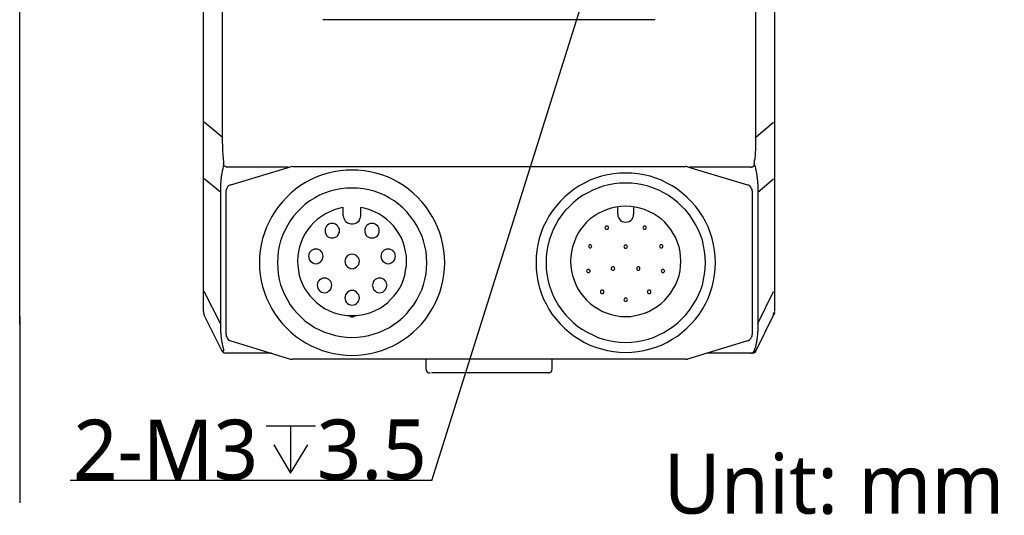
# Model space of a CAD drawing. Extents: x 1 to 383, y 56 to 366.
# Tile 26 of 28: x 318 to 383, y 280 to 313. Entities that reach past the tile are written whole.
import ezdxf

# ---------------------------------------------------------------- set-up
doc = ezdxf.new("R2010")
doc.units = 0
doc.header["$MEASUREMENT"] = 0
doc.layers.get('0').update_dxf_attribs({"linetype": 'CONTINUOUS'})
doc.styles.get("Standard").update_dxf_attribs({"font": 'Roboto-Regular.ttf'})

msp = doc.modelspace()

# ---------------------------------------------------------------- linework, layer by layer
at = {"color": 7, "linetype": 'Continuous'}
for p, q in [((331.42277, 340.41217), (331.42277, 304.94224)), ((366.54462, 304.94224), (366.54462, 340.41217)), ((318.09422, 292.61683), (318.09422, 339.34485)), ((330.19621, 293.48055), (330.19621, 337.97761)), ((367.79475, 293.48055), (367.79475, 337.79438)), ((359.91651, 312.6777), (338.05086, 312.6777)), ((331.42276, 304.94224), (330.24339, 305.93276)), ((366.54461, 304.94224), (367.72399, 305.93276)), ((335.78646, 302.96121), (331.75299, 302.96121)), ((331.98886, 301.80561), (335.92798, 302.98479)), ((336.04592, 303.00838), (361.94504, 303.00838)), ((362.06298, 302.98479), (366.0021, 301.80561)), ((366.21439, 302.96121), (362.18092, 302.96121)), ((331.30482, 301.33393), (330.24339, 302.20653)), ((366.68614, 301.33393), (367.72399, 302.20653)), ((331.68223, 291.94761), (331.68223, 301.40468)), ((366.30873, 301.40468), (366.30873, 291.94761)), ((331.30484, 301.33393), (331.30484, 292.6787)), ((366.68615, 301.33393), (366.68615, 292.6787)), ((339.39535, 299.77741), (339.39535, 300.31983)), ((340.55115, 299.77741), (340.55115, 300.31983)), ((357.46341, 299.87174), (357.46341, 300.367)), ((358.50127, 300.367), (358.50127, 299.87174)), ((337.90934, 295.60309), (337.95651, 295.62667)), ((341.98998, 295.62667), (342.03716, 295.60309)), ((331.30482, 292.6787), (330.24339, 294.77766)), ((366.68614, 292.6787), (367.72399, 294.77766)), ((330.19621, 293.48055), (330.19621, 293.4098)), ((330.19621, 293.43338), (330.19621, 293.38622)), ((330.19621, 293.4098), (330.19621, 293.38622)), ((330.19621, 293.4098), (330.19621, 293.36263)), ((330.19621, 293.4098), (330.19621, 293.36263)), ((330.19621, 293.36263), (330.2198, 293.31546)), ((330.19621, 293.36263), (330.2198, 293.33905)), ((330.2198, 293.29188), (330.24339, 293.24471)), ((330.21981, 293.33905), (330.21981, 293.31546)), ((330.21981, 293.31546), (330.21981, 293.29188)), ((330.21981, 293.31546), (330.21981, 293.29188)), ((330.21981, 293.31546), (330.21981, 293.29188)), ((330.24338, 293.24471), (330.24338, 293.22113)), ((331.42276, 290.86276), (330.24339, 293.22113)), ((366.54461, 290.86276), (367.72399, 293.22113)), ((367.74758, 293.29188), (367.77116, 293.31546)), ((331.98886, 291.54669), (335.92798, 290.34391)), ((366.0021, 291.54669), (362.06298, 290.34391)), ((334.67784, 290.72126), (331.65864, 290.72126)), ((366.30874, 290.72126), (363.31312, 290.72126)), ((361.94504, 290.34392), (336.04592, 290.34392)), ((344.84406, 289.68357), (344.84406, 290.34391)), ((353.1469, 289.68357), (353.1469, 290.34391)), ((352.88743, 289.42415), (345.20318, 289.42415)), ((334.32077, 285.93947), (337.56049, 285.93947)), ((335.9288, 285.93947), (335.9288, 282.8199))]:
    msp.add_line(p, q, dxfattribs=at)
at = {"color": 251, "linetype": 'Continuous'}
for p, q in [((356.03879, 316.81789), (345.20319, 282.33598)), ((318.09422, 293.14708), (318.09422, 280.86855)), ((345.20318, 282.35261), (321.42261, 282.35261))]:
    msp.add_line(p, q, dxfattribs=at)
at = {"color": 7, "linetype": 'Continuous'}
for points in [[(331.42276, 304.94224), (331.42276, 304.82432), (331.42276, 304.70641), (331.42276, 304.58849), (331.44635, 304.44698), (331.44635, 304.44698), (331.44635, 304.35265), (331.44635, 304.32907), (331.44635, 304.23473), (331.44635, 304.21115), (331.44635, 304.11681), (331.44635, 304.09323), (331.44635, 303.99889), (331.44635, 303.97531), (331.46994, 303.85739), (331.46994, 303.83381), (331.46994, 303.73947), (331.46994, 303.71589), (331.49353, 303.62155), (331.49353, 303.59797), (331.49353, 303.50364), (331.49353, 303.48005), (331.51711, 303.36213), (331.51711, 303.36213), (331.51711, 303.24421), (331.51711, 303.24421)], [(366.45026, 303.24421), (366.47385, 303.33855), (366.47385, 303.36213), (366.47385, 303.45647), (366.49744, 303.48005), (366.49744, 303.57439), (366.49744, 303.59797), (366.52102, 303.69231), (366.52102, 303.71589), (366.52102, 303.81022), (366.52102, 303.83381), (366.52102, 303.95173), (366.52102, 303.97531), (366.54461, 304.06964), (366.54461, 304.09323), (366.54461, 304.18756), (366.54461, 304.21115), (366.54461, 304.30548), (366.54461, 304.32907), (366.54461, 304.44698), (366.54461, 304.44698), (366.54461, 304.58849), (366.54461, 304.58849), (366.54461, 304.70641), (366.54461, 304.82432), (366.54461, 304.94224)], [(331.51711, 303.10271), (331.51711, 303.05554), (331.49353, 302.98479), (331.46994, 302.91404), (331.46994, 302.86687), (331.44635, 302.79612), (331.42276, 302.72537), (331.42276, 302.6782), (331.39917, 302.60745), (331.39917, 302.5367), (331.37559, 302.48953), (331.37559, 302.41878), (331.352, 302.34803), (331.352, 302.30087), (331.352, 302.23011), (331.32841, 302.15936), (331.32841, 302.1122), (331.32841, 302.04144), (331.32841, 301.97069), (331.30482, 301.92353), (331.30482, 301.85277), (331.30482, 301.78202), (331.30482, 301.73486), (331.30482, 301.6641), (331.30482, 301.59335), (331.30482, 301.5226), (331.30482, 301.47543), (331.30482, 301.40468), (331.30482, 301.33393)], [(331.51711, 303.10271), (331.51711, 303.10271), (331.51711, 303.1263), (331.51711, 303.1263), (331.5407, 303.14988), (331.5407, 303.14988), (331.5407, 303.14988), (331.5407, 303.17346), (331.5407, 303.17346), (331.5407, 303.17346), (331.5407, 303.19705), (331.5407, 303.19705), (331.5407, 303.22063), (331.51711, 303.22063), (331.51711, 303.24421)], [(331.75299, 302.96121), (331.75299, 302.96121), (331.7294, 302.96121), (331.7294, 302.96121), (331.70581, 302.96121), (331.70581, 302.96121), (331.70581, 302.96121), (331.68223, 302.98479), (331.65864, 302.98479), (331.65864, 302.98479), (331.63505, 302.98479), (331.63505, 303.00838), (331.61146, 303.00838), (331.61146, 303.00838), (331.58788, 303.03196), (331.58788, 303.03196), (331.56429, 303.05554), (331.56429, 303.05554), (331.5407, 303.07913), (331.5407, 303.07913), (331.5407, 303.07913), (331.5407, 303.10271), (331.51711, 303.10271), (331.51711, 303.10271)], [(333.87587, 296.68794), (333.87587, 296.28701), (333.92304, 295.88609), (333.9938, 295.48517), (334.08815, 295.10783), (334.20609, 294.73049), (334.34762, 294.35315), (334.51273, 293.99939), (334.70143, 293.64564), (334.91372, 293.29188), (335.12601, 292.98529), (335.38547, 292.65512), (335.66852, 292.37212), (335.95157, 292.11269), (336.25821, 291.85327), (336.58843, 291.61744), (336.91866, 291.40518), (337.27247, 291.21651), (337.64987, 291.05143), (338.00369, 290.90992), (338.40467, 290.79201), (338.78208, 290.69767), (339.18306, 290.6505), (339.58405, 290.60334), (339.96145, 290.57975), (340.36244, 290.60334), (340.76343, 290.6505), (341.16442, 290.69767), (341.54182, 290.79201), (341.94281, 290.90992), (342.29662, 291.05143), (342.67402, 291.21651), (343.02783, 291.40518), (343.35806, 291.61744), (343.68828, 291.85327), (343.99492, 292.11269), (344.27797, 292.37212), (344.56102, 292.65512), (344.82049, 292.98529), (345.03277, 293.29188), (345.24506, 293.64564), (345.43376, 293.99939), (345.59888, 294.35315), (345.7404, 294.73049), (345.85834, 295.10783), (345.95269, 295.48517), (346.02345, 295.88609), (346.04704, 296.28701), (346.07063, 296.68794), (346.04704, 297.08886), (346.02345, 297.48978), (345.95269, 297.86712), (345.85834, 298.26805), (345.7404, 298.64539), (345.59888, 299.02273), (345.43376, 299.37648), (345.24506, 299.73024), (345.03277, 300.08399), (344.82049, 300.39058), (344.56102, 300.69717), (344.27797, 301.00376), (343.99492, 301.26318), (343.68828, 301.5226), (343.35806, 301.75844), (343.02783, 301.97069), (342.67402, 302.15936), (342.29662, 302.32445), (341.94281, 302.46595), (341.54182, 302.58387), (341.16442, 302.65462), (340.76343, 302.72537), (340.36244, 302.77254), (339.96145, 302.77254), (339.58405, 302.77254), (339.18306, 302.72537), (338.78208, 302.65462), (338.40467, 302.58387), (338.00369, 302.46595), (337.64987, 302.32445), (337.27247, 302.15936), (336.91866, 301.97069), (336.58843, 301.75844), (336.25821, 301.5226), (335.95157, 301.26318), (335.66852, 301.00376), (335.38547, 300.69717), (335.12601, 300.39058), (334.91372, 300.08399), (334.70143, 299.73024), (334.51273, 299.37648), (334.34762, 299.02273), (334.20609, 298.64539), (334.08815, 298.26805), (333.9938, 297.86712), (333.92304, 297.48978), (333.87587, 297.08886), (333.87587, 296.68794)], [(336.04592, 303.00838), (335.99875, 303.00838), (335.92798, 302.98479)], [(362.06298, 302.98479), (361.99222, 303.00838), (361.94504, 303.00838)], [(366.21439, 302.96121), (366.23797, 302.96121), (366.23797, 302.96121), (366.26156, 302.96121), (366.26156, 302.96121), (366.28515, 302.96121), (366.28515, 302.96121), (366.30874, 302.98479), (366.30874, 302.98479), (366.33232, 302.98479), (366.35591, 302.98479), (366.35591, 303.00838), (366.3795, 303.00838), (366.3795, 303.00838), (366.40309, 303.03196), (366.40309, 303.03196), (366.42667, 303.05554), (366.42667, 303.05554), (366.42667, 303.07913), (366.45026, 303.07913), (366.45026, 303.07913), (366.45026, 303.10271), (366.45026, 303.10271), (366.47385, 303.10271)], [(366.45026, 303.24421), (366.45026, 303.22063), (366.45026, 303.22063), (366.45026, 303.19705), (366.45026, 303.19705), (366.45026, 303.17346), (366.45026, 303.17346), (366.45026, 303.17346), (366.45026, 303.14988), (366.45026, 303.14988), (366.45026, 303.14988), (366.45026, 303.1263), (366.45026, 303.1263), (366.45026, 303.10271), (366.47385, 303.10271)], [(366.47385, 303.10271), (366.47385, 303.05554), (366.49744, 302.98479), (366.52102, 302.91404), (366.52102, 302.86687), (366.54461, 302.79612), (366.54461, 302.72537), (366.5682, 302.6782), (366.59179, 302.60745), (366.59179, 302.5367), (366.61537, 302.48953), (366.61537, 302.41878), (366.61537, 302.34803), (366.63896, 302.30087), (366.63896, 302.23011), (366.63896, 302.15936), (366.66255, 302.1122), (366.66255, 302.04144), (366.66255, 301.97069), (366.66255, 301.92353), (366.68614, 301.85277), (366.68614, 301.78202), (366.68614, 301.73486), (366.68614, 301.6641), (366.68614, 301.59335), (366.68614, 301.5226), (366.68614, 301.47543), (366.68614, 301.40468), (366.68614, 301.33393)], [(352.08545, 296.68794), (352.08545, 296.28701), (352.13262, 295.88609), (352.20339, 295.48517), (352.29774, 295.08424), (352.41567, 294.7069), (352.5572, 294.32957), (352.7459, 293.97581), (352.9346, 293.62205), (353.14689, 293.2683), (353.40635, 292.96171), (353.66581, 292.65512), (353.94886, 292.37212), (354.2555, 292.11269), (354.58573, 291.85327), (354.91595, 291.64102), (355.26977, 291.42877), (355.62358, 291.26368), (356.00098, 291.12218), (356.40197, 291.00426), (356.77937, 290.90992), (357.18036, 290.83917), (357.58135, 290.79201), (357.98233, 290.76842), (358.38332, 290.79201), (358.78431, 290.83917), (359.1853, 290.90992), (359.58629, 291.00426), (359.96369, 291.12218), (360.34109, 291.26368), (360.6949, 291.42877), (361.04871, 291.64102), (361.40253, 291.85327), (361.70917, 292.11269), (362.0158, 292.37212), (362.29885, 292.65512), (362.5819, 292.96171), (362.81778, 293.2683), (363.03007, 293.62205), (363.24236, 293.97581), (363.40747, 294.32957), (363.54899, 294.7069), (363.66693, 295.08424), (363.76128, 295.48517), (363.83204, 295.88609), (363.87922, 296.28701), (363.90281, 296.68794), (363.87922, 297.08886), (363.83204, 297.48978), (363.76128, 297.89071), (363.66693, 298.26805), (363.54899, 298.66897), (363.40747, 299.04631), (363.24236, 299.40007), (363.03007, 299.75382), (362.81778, 300.08399), (362.5819, 300.41417), (362.29885, 300.72076), (362.0158, 301.00376), (361.70917, 301.26318), (361.40253, 301.5226), (361.04871, 301.73486), (360.6949, 301.92353), (360.34109, 302.1122), (359.96369, 302.2537), (359.58629, 302.37162), (359.1853, 302.46595), (358.78431, 302.5367), (358.38332, 302.58387), (357.98233, 302.58387), (357.58135, 302.58387), (357.18036, 302.5367), (356.77937, 302.46595), (356.40197, 302.37162), (356.00098, 302.2537), (355.62358, 302.1122), (355.26977, 301.92353), (354.91595, 301.73486), (354.58573, 301.5226), (354.2555, 301.26318), (353.94886, 301.00376), (353.66581, 300.72076), (353.40635, 300.41417), (353.14689, 300.08399), (352.9346, 299.75382), (352.7459, 299.40007), (352.5572, 299.04631), (352.41567, 298.66897), (352.29774, 298.26805), (352.20339, 297.89071), (352.13262, 297.48978), (352.08545, 297.08886), (352.08545, 296.68794)], [(331.98886, 301.80561), (331.9181, 301.78202), (331.82375, 301.73486), (331.77658, 301.6641), (331.7294, 301.56977), (331.68223, 301.49902), (331.68223, 301.40468)], [(335.05524, 296.68794), (335.07883, 296.3106), (335.10242, 295.95684), (335.17318, 295.5795), (335.26753, 295.22575), (335.38547, 294.89557), (335.55058, 294.54182), (335.7157, 294.23523), (335.9044, 293.90506), (336.11668, 293.62205), (336.37615, 293.33905), (336.63561, 293.07963), (336.89507, 292.84379), (337.20171, 292.63154), (337.50835, 292.41928), (337.83857, 292.2542), (338.1688, 292.11269), (338.52261, 291.99478), (338.87643, 291.90044), (339.23024, 291.82969), (339.60764, 291.78252), (339.96145, 291.75894), (340.33885, 291.78252), (340.71625, 291.82969), (341.07007, 291.90044), (341.42388, 291.99478), (341.77769, 292.11269), (342.10792, 292.2542), (342.43814, 292.41928), (342.74478, 292.63154), (343.02783, 292.84379), (343.31088, 293.07963), (343.57035, 293.33905), (343.80622, 293.62205), (344.0421, 293.90506), (344.2308, 294.23523), (344.39591, 294.54182), (344.56102, 294.89557), (344.67896, 295.22575), (344.77331, 295.5795), (344.84407, 295.95684), (344.86766, 296.3106), (344.89125, 296.68794), (344.86766, 297.04169), (344.84407, 297.41903), (344.77331, 297.77279), (344.67896, 298.12655), (344.56102, 298.4803), (344.39591, 298.81047), (344.2308, 299.14065), (344.0421, 299.44723), (343.80622, 299.75382), (343.57035, 300.03683), (343.31088, 300.29625), (343.02783, 300.53209), (342.74478, 300.74434), (342.43814, 300.93301), (342.10792, 301.12168), (341.77769, 301.26318), (341.42388, 301.3811), (341.07007, 301.47543), (340.71625, 301.54619), (340.33885, 301.59335), (339.96145, 301.59335), (339.60764, 301.59335), (339.23024, 301.54619), (338.87643, 301.47543), (338.52261, 301.3811), (338.1688, 301.26318), (337.83857, 301.12168), (337.50835, 300.93301), (337.20171, 300.74434), (336.89507, 300.53209), (336.63561, 300.29625), (336.37615, 300.03683), (336.11668, 299.75382), (335.9044, 299.44723), (335.7157, 299.14065), (335.55058, 298.81047), (335.38547, 298.4803), (335.26753, 298.12655), (335.17318, 297.77279), (335.10242, 297.41903), (335.07883, 297.04169), (335.05524, 296.68794)], [(352.7459, 296.68794), (352.7459, 296.3106), (352.79308, 295.93326), (352.86384, 295.5795), (352.95819, 295.20216), (353.07613, 294.84841), (353.21765, 294.49465), (353.38276, 294.16448), (353.57146, 293.85789), (353.78375, 293.5513), (354.01963, 293.24471), (354.27909, 292.98529), (354.53855, 292.72587), (354.84519, 292.49003), (355.15183, 292.27778), (355.48205, 292.08911), (355.81228, 291.92402), (356.14251, 291.75894), (356.49632, 291.64102), (356.87372, 291.57027), (357.22753, 291.49952), (357.60493, 291.45235), (357.98233, 291.42877), (358.35974, 291.45235), (358.73714, 291.49952), (359.09095, 291.57027), (359.46835, 291.64102), (359.82216, 291.75894), (360.17598, 291.92402), (360.5062, 292.08911), (360.81284, 292.27778), (361.11948, 292.49003), (361.42612, 292.72587), (361.68558, 292.98529), (361.94504, 293.24471), (362.18092, 293.5513), (362.3932, 293.85789), (362.5819, 294.16448), (362.74702, 294.49465), (362.91213, 294.84841), (363.03007, 295.20216), (363.10083, 295.5795), (363.17159, 295.93326), (363.21877, 296.3106), (363.24236, 296.68794), (363.21877, 297.06528), (363.17159, 297.44262), (363.10083, 297.79637), (363.03007, 298.17371), (362.91213, 298.52747), (362.74702, 298.85764), (362.5819, 299.18781), (362.3932, 299.51799), (362.18092, 299.82457), (361.94504, 300.13116), (361.68558, 300.39058), (361.42612, 300.65), (361.11948, 300.88584), (360.81284, 301.09809), (360.5062, 301.28676), (360.17598, 301.45185), (359.82216, 301.59335), (359.46835, 301.71127), (359.09095, 301.80561), (358.73714, 301.87636), (358.35974, 301.92353), (357.98233, 301.92353), (357.60493, 301.92353), (357.22753, 301.87636), (356.87372, 301.80561), (356.49632, 301.71127), (356.14251, 301.59335), (355.81228, 301.45185), (355.48205, 301.28676), (355.15183, 301.09809), (354.84519, 300.88584), (354.53855, 300.65), (354.27909, 300.39058), (354.01963, 300.13116), (353.78375, 299.82457), (353.57146, 299.51799), (353.38276, 299.18781), (353.21765, 298.85764), (353.07613, 298.52747), (352.95819, 298.17371), (352.86384, 297.79637), (352.79308, 297.44262), (352.7459, 297.06528), (352.7459, 296.68794)], [(366.30874, 301.40468), (366.30874, 301.49902), (366.26156, 301.56977), (366.21439, 301.6641), (366.16721, 301.73486), (366.07286, 301.78202), (366.0021, 301.80561)], [(339.39535, 300.31983), (339.08871, 300.24908), (338.80566, 300.15475), (338.49903, 300.03683), (338.21597, 299.89532), (337.95651, 299.73024), (337.69705, 299.54157), (337.46117, 299.32932), (337.24889, 299.11706), (337.06018, 298.85764), (336.89507, 298.59822), (336.72996, 298.31522), (336.61202, 298.03221), (336.51767, 297.72562), (336.44691, 297.41903), (336.39973, 297.11244), (336.37615, 296.80586), (336.39973, 296.49927), (336.44691, 296.1691), (336.49408, 295.86251), (336.58843, 295.5795), (336.70637, 295.27291), (336.8479, 294.98991), (337.0366, 294.73049), (337.2253, 294.47107), (337.43759, 294.25881), (337.64987, 294.04656), (337.90934, 293.83431), (338.1688, 293.66922), (338.45185, 293.52772), (338.7349, 293.4098), (339.04154, 293.31546), (339.34818, 293.24471), (339.65481, 293.19755), (339.96145, 293.19755), (340.29168, 293.19755), (340.59832, 293.24471), (340.90495, 293.31546), (341.21159, 293.4098), (341.49464, 293.52772), (341.77769, 293.66922), (342.03716, 293.83431), (342.29662, 294.04656), (342.50891, 294.25881), (342.72119, 294.47107), (342.9099, 294.73049), (343.0986, 294.98991), (343.24012, 295.27291), (343.35806, 295.5795), (343.45241, 295.86251), (343.49958, 296.1691), (343.54676, 296.49927), (343.54676, 296.80586), (343.54676, 297.11244), (343.49958, 297.41903), (343.42882, 297.72562), (343.33447, 298.03221), (343.21653, 298.31522), (343.05142, 298.59822), (342.88631, 298.85764), (342.69761, 299.11706), (342.48532, 299.32932), (342.24944, 299.54157), (341.98998, 299.73024), (341.73052, 299.89532), (341.44747, 300.03683), (341.14083, 300.15475), (340.85778, 300.24908), (340.55114, 300.31983)], [(354.34985, 296.78227), (354.37344, 296.4521), (354.42062, 296.14551), (354.49138, 295.83892), (354.58573, 295.53234), (354.70367, 295.24933), (354.84519, 294.96633), (355.0103, 294.7069), (355.199, 294.44748), (355.41129, 294.21165), (355.64717, 293.99939), (355.90663, 293.81072), (356.16609, 293.64564), (356.44914, 293.48055), (356.75578, 293.36263), (357.03883, 293.2683), (357.34547, 293.19755), (357.6757, 293.15038), (357.98233, 293.15038), (358.31256, 293.15038), (358.6192, 293.19755), (358.92584, 293.2683), (359.23247, 293.36263), (359.51552, 293.48055), (359.79858, 293.64564), (360.05804, 293.81072), (360.3175, 293.99939), (360.55338, 294.21165), (360.76566, 294.44748), (360.95436, 294.7069), (361.11948, 294.96633), (361.28459, 295.24933), (361.40253, 295.53234), (361.49688, 295.83892), (361.56764, 296.14551), (361.59123, 296.4521), (361.61482, 296.78227), (361.59123, 297.08886), (361.56764, 297.39545), (361.49688, 297.72562), (361.40253, 298.00863), (361.28459, 298.31522), (361.11948, 298.59822), (360.95436, 298.85764), (360.76566, 299.11706), (360.55338, 299.3529), (360.3175, 299.56515), (360.05804, 299.75382), (359.79858, 299.91891), (359.51552, 300.06041), (359.23247, 300.17833), (358.92584, 300.27266), (358.6192, 300.34342), (358.31256, 300.39058), (357.98233, 300.41417), (357.6757, 300.39058), (357.34547, 300.34342), (357.03883, 300.27266), (356.75578, 300.17833), (356.44914, 300.06041), (356.16609, 299.91891), (355.90663, 299.75382), (355.64717, 299.56515), (355.41129, 299.3529), (355.199, 299.11706), (355.0103, 298.85764), (354.84519, 298.59822), (354.70367, 298.31522), (354.58573, 298.00863), (354.49138, 297.72562), (354.42062, 297.39545), (354.37344, 297.08886), (354.34985, 296.78227)], [(339.39535, 299.77741), (339.41894, 299.65949), (339.44253, 299.56515), (339.51329, 299.44723), (339.58405, 299.37648), (339.6784, 299.30573), (339.79634, 299.25856), (339.91428, 299.23498), (340.03222, 299.23498), (340.15015, 299.25856), (340.26809, 299.30573), (340.36244, 299.37648), (340.4332, 299.44723), (340.48038, 299.56515), (340.52755, 299.65949), (340.55114, 299.77741)], [(357.46341, 299.87174), (357.46341, 299.75382), (357.51058, 299.65949), (357.58135, 299.54157), (357.65211, 299.47082), (357.74646, 299.40007), (357.8644, 299.37648), (357.98233, 299.3529), (358.10027, 299.37648), (358.21821, 299.40007), (358.31256, 299.47082), (358.40691, 299.54157), (358.45409, 299.65949), (358.50126, 299.75382), (358.50126, 299.87174)], [(338.19239, 298.78689), (338.19239, 298.69255), (338.23956, 298.57464), (338.28674, 298.4803), (338.3575, 298.40955), (338.45185, 298.36238), (338.5462, 298.31522), (338.66414, 298.31522), (338.75849, 298.31522), (338.87643, 298.36238), (338.97078, 298.40955), (339.04154, 298.4803), (339.08871, 298.57464), (339.13589, 298.69255), (339.13589, 298.78689), (339.13589, 298.90481), (339.08871, 298.99914), (339.04154, 299.09348), (338.97078, 299.16423), (338.87643, 299.2114), (338.75849, 299.25856), (338.66414, 299.25856), (338.5462, 299.25856), (338.45185, 299.2114), (338.3575, 299.16423), (338.28674, 299.09348), (338.23956, 298.99914), (338.19239, 298.90481), (338.19239, 298.78689)], [(340.8106, 298.78689), (340.8106, 298.69255), (340.85778, 298.57464), (340.90495, 298.4803), (340.97572, 298.40955), (341.07007, 298.36238), (341.16442, 298.31522), (341.28235, 298.31522), (341.40029, 298.31522), (341.49464, 298.36238), (341.58899, 298.40955), (341.65976, 298.4803), (341.70693, 298.57464), (341.75411, 298.69255), (341.75411, 298.78689), (341.75411, 298.90481), (341.70693, 298.99914), (341.65976, 299.09348), (341.58899, 299.16423), (341.49464, 299.2114), (341.40029, 299.25856), (341.28235, 299.25856), (341.16442, 299.25856), (341.07007, 299.2114), (340.97572, 299.16423), (340.90495, 299.09348), (340.85778, 298.99914), (340.8106, 298.90481), (340.8106, 298.78689)], [(356.61426, 298.97556), (356.63784, 298.95198), (356.66143, 298.90481), (356.68502, 298.88122), (356.73219, 298.88122), (356.77937, 298.88122), (356.82654, 298.90481), (356.85013, 298.95198), (356.85013, 298.97556), (356.85013, 299.02273), (356.82654, 299.06989), (356.77937, 299.09348), (356.73219, 299.09348), (356.68502, 299.09348), (356.66143, 299.06989), (356.63784, 299.02273), (356.61426, 298.97556)], [(359.11454, 298.97556), (359.13812, 298.95198), (359.16171, 298.90481), (359.1853, 298.88122), (359.23247, 298.88122), (359.27965, 298.88122), (359.30324, 298.90481), (359.32682, 298.95198), (359.35041, 298.97556), (359.32682, 299.02273), (359.30324, 299.06989), (359.27965, 299.09348), (359.23247, 299.09348), (359.1853, 299.09348), (359.16171, 299.06989), (359.13812, 299.02273), (359.11454, 298.97556)], [(337.10736, 297.11244), (337.13095, 296.99453), (337.15454, 296.90019), (337.2253, 296.80586), (337.29606, 296.73511), (337.39041, 296.66435), (337.48476, 296.64077), (337.6027, 296.61719), (337.69705, 296.64077), (337.7914, 296.66435), (337.88575, 296.73511), (337.95651, 296.80586), (338.02727, 296.90019), (338.05086, 296.99453), (338.07445, 297.11244), (338.05086, 297.20678), (338.02727, 297.3247), (337.95651, 297.39545), (337.88575, 297.48978), (337.7914, 297.53695), (337.69705, 297.58412), (337.6027, 297.58412), (337.48476, 297.58412), (337.39041, 297.53695), (337.29606, 297.48978), (337.2253, 297.39545), (337.15454, 297.3247), (337.13095, 297.20678), (337.10736, 297.11244)], [(341.87204, 297.11244), (341.89563, 296.99453), (341.91922, 296.90019), (341.96639, 296.80586), (342.06074, 296.73511), (342.15509, 296.66435), (342.24944, 296.64077), (342.34379, 296.61719), (342.46173, 296.64077), (342.55608, 296.66435), (342.65043, 296.73511), (342.72119, 296.80586), (342.79196, 296.90019), (342.81555, 296.99453), (342.83913, 297.11244), (342.81555, 297.20678), (342.79196, 297.3247), (342.72119, 297.39545), (342.65043, 297.48978), (342.55608, 297.53695), (342.46173, 297.58412), (342.34379, 297.58412), (342.24944, 297.58412), (342.15509, 297.53695), (342.06074, 297.48978), (341.96639, 297.39545), (341.91922, 297.3247), (341.89563, 297.20678), (341.87204, 297.11244)], [(355.52923, 297.77279), (355.55282, 297.72562), (355.57641, 297.67845), (355.59999, 297.65487), (355.64717, 297.65487), (355.69434, 297.65487), (355.71793, 297.67845), (355.74152, 297.72562), (355.76511, 297.77279), (355.74152, 297.79637), (355.71793, 297.84354), (355.69434, 297.86712), (355.64717, 297.86712), (355.59999, 297.86712), (355.57641, 297.84354), (355.55282, 297.79637), (355.52923, 297.77279)], [(357.8644, 297.74921), (357.88798, 297.70204), (357.91157, 297.65487), (357.93516, 297.63129), (357.98233, 297.63129), (358.02951, 297.63129), (358.0531, 297.65487), (358.07668, 297.70204), (358.10027, 297.74921), (358.07668, 297.77279), (358.0531, 297.81996), (358.02951, 297.84354), (357.98233, 297.84354), (357.93516, 297.84354), (357.91157, 297.81996), (357.88798, 297.77279), (357.8644, 297.74921)], [(360.19956, 297.77279), (360.22315, 297.72562), (360.24674, 297.67845), (360.27033, 297.65487), (360.3175, 297.65487), (360.36468, 297.65487), (360.41185, 297.67845), (360.43544, 297.72562), (360.43544, 297.77279), (360.43544, 297.79637), (360.41185, 297.84354), (360.36468, 297.86712), (360.3175, 297.86712), (360.27033, 297.86712), (360.24674, 297.84354), (360.22315, 297.79637), (360.19956, 297.77279)], [(339.4897, 296.78227), (339.51329, 296.66435), (339.53688, 296.57002), (339.60764, 296.47568), (339.6784, 296.40493), (339.77275, 296.33418), (339.8671, 296.3106), (339.96145, 296.28701), (340.07939, 296.3106), (340.17374, 296.33418), (340.26809, 296.40493), (340.33885, 296.47568), (340.40962, 296.57002), (340.4332, 296.66435), (340.45679, 296.78227), (340.4332, 296.87661), (340.40962, 296.97094), (340.33885, 297.06528), (340.26809, 297.15961), (340.17374, 297.20678), (340.07939, 297.23036), (339.96145, 297.25395), (339.8671, 297.23036), (339.77275, 297.20678), (339.6784, 297.15961), (339.60764, 297.06528), (339.53688, 296.97094), (339.51329, 296.87661), (339.4897, 296.78227)], [(355.41129, 296.12193), (355.43488, 296.09834), (355.45847, 296.05118), (355.48205, 296.02759), (355.52923, 296.02759), (355.57641, 296.02759), (355.59999, 296.05118), (355.64717, 296.09834), (355.64717, 296.12193), (355.64717, 296.1691), (355.59999, 296.21626), (355.57641, 296.23985), (355.52923, 296.23985), (355.48205, 296.23985), (355.45847, 296.21626), (355.43488, 296.1691), (355.41129, 296.12193)], [(357.03883, 296.28701), (357.03883, 296.26343), (357.06242, 296.21626), (357.1096, 296.19268), (357.15677, 296.19268), (357.20395, 296.19268), (357.22753, 296.21626), (357.25112, 296.26343), (357.27471, 296.28701), (357.25112, 296.33418), (357.22753, 296.38135), (357.20395, 296.40493), (357.15677, 296.40493), (357.1096, 296.40493), (357.06242, 296.38135), (357.03883, 296.33418), (357.03883, 296.28701)], [(358.71355, 296.28701), (358.71355, 296.26343), (358.73714, 296.21626), (358.78431, 296.19268), (358.8079, 296.19268), (358.85507, 296.19268), (358.90225, 296.21626), (358.92584, 296.26343), (358.92584, 296.28701), (358.92584, 296.33418), (358.90225, 296.38135), (358.85507, 296.40493), (358.8079, 296.40493), (358.78431, 296.40493), (358.73714, 296.38135), (358.71355, 296.33418), (358.71355, 296.28701)], [(360.3175, 296.12193), (360.34109, 296.09834), (360.36468, 296.05118), (360.38826, 296.02759), (360.43544, 296.02759), (360.48261, 296.02759), (360.5062, 296.05118), (360.52979, 296.09834), (360.55338, 296.12193), (360.52979, 296.1691), (360.5062, 296.21626), (360.48261, 296.23985), (360.43544, 296.23985), (360.38826, 296.23985), (360.36468, 296.21626), (360.34109, 296.1691), (360.3175, 296.12193)], [(337.67346, 295.20216), (337.69705, 295.08424), (337.72064, 294.98991), (337.7914, 294.89557), (337.86216, 294.82482), (337.95651, 294.75407), (338.05086, 294.73049), (338.1688, 294.7069), (338.26315, 294.73049), (338.3575, 294.75407), (338.45185, 294.82482), (338.52261, 294.89557), (338.59338, 294.98991), (338.61696, 295.08424), (338.64055, 295.20216), (338.61696, 295.2965), (338.59338, 295.41442), (338.52261, 295.48517), (338.45185, 295.5795), (338.3575, 295.62667), (338.26315, 295.67384), (338.1688, 295.67384), (338.05086, 295.67384), (337.95651, 295.62667), (337.86216, 295.5795), (337.7914, 295.48517), (337.72064, 295.41442), (337.69705, 295.2965), (337.67346, 295.20216)], [(341.30594, 295.20216), (341.32953, 295.08424), (341.35312, 294.98991), (341.40029, 294.89557), (341.49464, 294.82482), (341.58899, 294.75407), (341.68334, 294.73049), (341.77769, 294.7069), (341.89563, 294.73049), (341.98998, 294.75407), (342.08433, 294.82482), (342.15509, 294.89557), (342.22586, 294.98991), (342.24944, 295.08424), (342.27303, 295.20216), (342.24944, 295.2965), (342.22586, 295.41442), (342.15509, 295.48517), (342.08433, 295.5795), (341.98998, 295.62667), (341.89563, 295.67384), (341.77769, 295.67384), (341.68334, 295.67384), (341.58899, 295.62667), (341.49464, 295.5795), (341.40029, 295.48517), (341.35312, 295.41442), (341.32953, 295.2965), (341.30594, 295.20216)], [(339.4897, 294.37673), (339.51329, 294.25881), (339.53688, 294.16448), (339.60764, 294.07014), (339.6784, 293.99939), (339.77275, 293.92864), (339.8671, 293.90506), (339.96145, 293.88147), (340.07939, 293.90506), (340.17374, 293.92864), (340.26809, 293.99939), (340.33885, 294.07014), (340.40962, 294.16448), (340.4332, 294.25881), (340.45679, 294.37673), (340.4332, 294.47107), (340.40962, 294.5654), (340.33885, 294.65974), (340.26809, 294.75407), (340.17374, 294.80124), (340.07939, 294.84841), (339.96145, 294.84841), (339.8671, 294.84841), (339.77275, 294.80124), (339.6784, 294.75407), (339.60764, 294.65974), (339.53688, 294.5654), (339.51329, 294.47107), (339.4897, 294.37673)], [(356.33121, 294.77766), (356.33121, 294.73049), (356.35479, 294.68332), (356.40197, 294.65974), (356.42556, 294.65974), (356.47273, 294.65974), (356.51991, 294.68332), (356.54349, 294.73049), (356.54349, 294.77766), (356.54349, 294.80124), (356.51991, 294.84841), (356.47273, 294.87199), (356.42556, 294.87199), (356.40197, 294.87199), (356.35479, 294.84841), (356.33121, 294.80124), (356.33121, 294.77766)], [(357.8644, 294.23523), (357.88798, 294.18806), (357.91157, 294.16448), (357.93516, 294.1409), (357.98233, 294.1409), (358.02951, 294.1409), (358.0531, 294.16448), (358.07668, 294.18806), (358.10027, 294.23523), (358.07668, 294.2824), (358.0531, 294.32957), (358.02951, 294.35315), (357.98233, 294.35315), (357.93516, 294.35315), (357.91157, 294.32957), (357.88798, 294.2824), (357.8644, 294.23523)], [(359.42117, 294.77766), (359.42117, 294.73049), (359.44476, 294.68332), (359.49194, 294.65974), (359.53911, 294.65974), (359.58629, 294.65974), (359.60987, 294.68332), (359.63346, 294.73049), (359.63346, 294.77766), (359.63346, 294.80124), (359.60987, 294.84841), (359.58629, 294.87199), (359.53911, 294.87199), (359.49194, 294.87199), (359.44476, 294.84841), (359.42117, 294.80124), (359.42117, 294.77766)], [(330.19621, 293.38622), (330.19621, 293.36263), (330.2198, 293.31546)], [(330.2198, 293.29188), (330.24339, 293.24471), (330.24339, 293.22113)], [(339.77275, 293.19755), (339.84351, 293.15038), (339.93787, 293.12679), (340.00863, 293.12679), (340.10298, 293.15038), (340.17374, 293.19755)], [(367.72399, 293.22113), (367.72399, 293.22113), (367.72399, 293.22113), (367.72399, 293.22113), (367.72399, 293.22113), (367.72399, 293.24471), (367.72399, 293.24471), (367.72399, 293.24471), (367.72399, 293.24471), (367.72399, 293.24471), (367.72399, 293.24471), (367.72399, 293.24471), (367.72399, 293.2683), (367.72399, 293.2683), (367.72399, 293.2683), (367.72399, 293.2683), (367.72399, 293.2683), (367.72399, 293.2683), (367.72399, 293.2683), (367.72399, 293.2683), (367.72399, 293.29188), (367.72399, 293.29188), (367.72399, 293.29188), (367.72399, 293.31546), (367.72399, 293.31546), (367.72399, 293.33905), (367.72399, 293.33905), (367.74758, 293.36263), (367.74758, 293.36263), (367.74758, 293.38622), (367.74758, 293.4098), (367.74758, 293.4098), (367.74758, 293.43338), (367.74758, 293.43338)], [(367.72399, 293.22113), (367.72399, 293.24471), (367.74758, 293.2683), (367.77116, 293.31546), (367.77116, 293.36263), (367.79475, 293.4098), (367.79475, 293.4098)], [(367.72399, 293.22113), (367.77116, 293.31546), (367.79475, 293.4098)], [(367.77116, 293.31546), (367.79475, 293.36263), (367.79475, 293.38622)], [(331.30482, 292.6787), (331.30482, 292.60795), (331.30482, 292.5372), (331.30482, 292.49003), (331.30482, 292.41928), (331.30482, 292.34853), (331.30482, 292.30136), (331.30482, 292.23061), (331.30482, 292.18345), (331.30482, 292.11269), (331.32841, 292.04194), (331.32841, 291.99478), (331.32841, 291.92402), (331.32841, 291.85327), (331.352, 291.80611), (331.352, 291.73535), (331.352, 291.6646), (331.37559, 291.61744), (331.37559, 291.54669), (331.39917, 291.49952), (331.39917, 291.42877), (331.42276, 291.35802), (331.42276, 291.31085), (331.44635, 291.2401), (331.46994, 291.19293), (331.46994, 291.12218), (331.49353, 291.05143), (331.51711, 291.00426), (331.51711, 290.93351)], [(366.68614, 292.6787), (366.68614, 292.60795), (366.68614, 292.5372), (366.68614, 292.49003), (366.68614, 292.41928), (366.68614, 292.34853), (366.68614, 292.30136), (366.68614, 292.23061), (366.68614, 292.18345), (366.66255, 292.11269), (366.66255, 292.04194), (366.66255, 291.99478), (366.66255, 291.92402), (366.63896, 291.85327), (366.63896, 291.80611), (366.63896, 291.73535), (366.61537, 291.6646), (366.61537, 291.61744), (366.61537, 291.54669), (366.59179, 291.49952), (366.59179, 291.42877), (366.5682, 291.35802), (366.54461, 291.31085), (366.54461, 291.2401), (366.52102, 291.19293), (366.52102, 291.12218), (366.49744, 291.05143), (366.47385, 291.00426), (366.47385, 290.93351)], [(331.68223, 291.94761), (331.68223, 291.85327), (331.7294, 291.78252), (331.77658, 291.68819), (331.82375, 291.61744), (331.9181, 291.57027), (331.98886, 291.54669)], [(366.0021, 291.54669), (366.07286, 291.57027), (366.16721, 291.61744), (366.21439, 291.68819), (366.26156, 291.78252), (366.30874, 291.85327), (366.30874, 291.94761)], [(331.51711, 290.88634), (331.51711, 290.88634), (331.51711, 290.88634), (331.51711, 290.88634), (331.49353, 290.88634), (331.49353, 290.88634), (331.49353, 290.88634), (331.46994, 290.88634), (331.46994, 290.88634), (331.46994, 290.88634), (331.46994, 290.88634), (331.46994, 290.88634), (331.44635, 290.88634), (331.44635, 290.88634), (331.44635, 290.88634), (331.44635, 290.88634), (331.44635, 290.88634), (331.44635, 290.88634), (331.44635, 290.88634), (331.44635, 290.88634), (331.44635, 290.88634), (331.42276, 290.88634), (331.42276, 290.88634), (331.42276, 290.88634), (331.42276, 290.88634), (331.42276, 290.88634), (331.42276, 290.88634), (331.42276, 290.88634), (331.42276, 290.88634), (331.42276, 290.86276), (331.42276, 290.86276), (331.42276, 290.86276), (331.42276, 290.86276), (331.42276, 290.86276), (331.42276, 290.86276), (331.42276, 290.86276)], [(331.42276, 290.86276), (331.46994, 290.81559), (331.51711, 290.76842), (331.58788, 290.74484), (331.65864, 290.72125)], [(331.46994, 290.83917), (331.49353, 290.76842), (331.5407, 290.74484), (331.61146, 290.74484)], [(331.51711, 290.88634), (331.51711, 290.88634), (331.51711, 290.88634), (331.5407, 290.88634), (331.5407, 290.88634), (331.5407, 290.88634), (331.5407, 290.88634), (331.5407, 290.88634), (331.5407, 290.88634), (331.5407, 290.88634), (331.5407, 290.88634), (331.5407, 290.88634), (331.5407, 290.88634), (331.5407, 290.88634), (331.5407, 290.88634), (331.5407, 290.88634), (331.5407, 290.88634), (331.5407, 290.88634), (331.5407, 290.88634), (331.5407, 290.88634), (331.5407, 290.90992), (331.5407, 290.90992), (331.5407, 290.90992), (331.5407, 290.90992), (331.5407, 290.90992), (331.5407, 290.90992), (331.5407, 290.90992), (331.51711, 290.90992), (331.51711, 290.90992), (331.51711, 290.90992), (331.51711, 290.93351), (331.51711, 290.93351), (331.51711, 290.93351), (331.51711, 290.93351), (331.51711, 290.93351), (331.51711, 290.93351)], [(366.21439, 290.72125), (366.23797, 290.72125), (366.23797, 290.72125), (366.26156, 290.72125), (366.26156, 290.72125), (366.28515, 290.74484), (366.28515, 290.74484), (366.30874, 290.74484), (366.30874, 290.74484), (366.30874, 290.74484), (366.33232, 290.74484), (366.33232, 290.76842), (366.33232, 290.76842), (366.35591, 290.76842), (366.35591, 290.76842), (366.3795, 290.79201), (366.3795, 290.79201), (366.40309, 290.79201), (366.40309, 290.79201), (366.40309, 290.81559), (366.40309, 290.81559), (366.42667, 290.81559), (366.42667, 290.83917), (366.42667, 290.83917), (366.42667, 290.83917), (366.45026, 290.86276), (366.45026, 290.86276), (366.45026, 290.88634), (366.45026, 290.88634)], [(366.30874, 290.72125), (366.3795, 290.74484), (366.45026, 290.76842), (366.52102, 290.81559), (366.54461, 290.86276)], [(366.3795, 290.74484), (366.42667, 290.74484), (366.49744, 290.76842), (366.52102, 290.83917)], [(366.47385, 290.93351), (366.45026, 290.93351), (366.45026, 290.93351), (366.45026, 290.93351), (366.45026, 290.93351), (366.45026, 290.93351), (366.45026, 290.90992), (366.45026, 290.90992), (366.45026, 290.90992), (366.45026, 290.90992), (366.45026, 290.90992), (366.45026, 290.90992), (366.45026, 290.90992), (366.45026, 290.90992), (366.45026, 290.90992), (366.45026, 290.90992), (366.45026, 290.88634), (366.45026, 290.88634), (366.45026, 290.88634), (366.45026, 290.88634), (366.45026, 290.88634), (366.45026, 290.88634), (366.45026, 290.88634), (366.45026, 290.88634), (366.45026, 290.88634), (366.45026, 290.88634), (366.45026, 290.88634), (366.45026, 290.88634), (366.45026, 290.88634), (366.45026, 290.88634), (366.45026, 290.88634), (366.45026, 290.88634), (366.45026, 290.88634), (366.45026, 290.88634), (366.45026, 290.88634), (366.45026, 290.88634)], [(366.45026, 290.88634), (366.47385, 290.88634), (366.47385, 290.88634), (366.47385, 290.88634), (366.47385, 290.88634), (366.49744, 290.88634), (366.49744, 290.88634), (366.49744, 290.88634), (366.52102, 290.88634), (366.52102, 290.88634), (366.52102, 290.88634), (366.52102, 290.88634), (366.52102, 290.88634), (366.52102, 290.88634), (366.54461, 290.88634), (366.54461, 290.88634), (366.54461, 290.88634), (366.54461, 290.88634), (366.54461, 290.88634), (366.54461, 290.88634), (366.54461, 290.88634), (366.54461, 290.88634), (366.54461, 290.88634), (366.54461, 290.88634), (366.54461, 290.88634), (366.54461, 290.88634), (366.54461, 290.88634), (366.54461, 290.88634), (366.54461, 290.88634), (366.54461, 290.86276), (366.54461, 290.86276), (366.54461, 290.86276), (366.54461, 290.86276), (366.54461, 290.86276), (366.54461, 290.86276), (366.54461, 290.86276)], [(335.92798, 290.34391), (335.99875, 290.34391), (336.04592, 290.34391)], [(361.94504, 290.34391), (361.99222, 290.34391), (362.06298, 290.34391)], [(344.84407, 289.68357), (344.84407, 289.58924), (344.89125, 289.51848), (344.93842, 289.47132), (345.00919, 289.42415), (345.10354, 289.42415)], [(352.88743, 289.42415), (352.95819, 289.42415), (353.02895, 289.47132), (353.09971, 289.51848), (353.1233, 289.58924), (353.14689, 289.68357)], [(334.81737, 284.68692), (335.92881, 282.8199), (337.06389, 284.68692)]]:
    msp.add_lwpolyline(points, dxfattribs=at)

# ---------------------------------------------------------------- texts
at = {"attachment_point": 5}
for s, insert, char_height, width in [('{\\C7;2-M3}', (327.70333, 284.35336), 3.944646, 15.8553686), ('{\\C7;3.5}', (341.27352, 284.35336), 3.944646, 8.5921269), ('{\\C7;Unit: mm}', (371.69487, 282.09837), 3.9446464, 26.7945057)]:
    msp.add_mtext(s, dxfattribs=dict(at, insert=insert, char_height=char_height, width=width))

doc.saveas('drawing.dxf')
